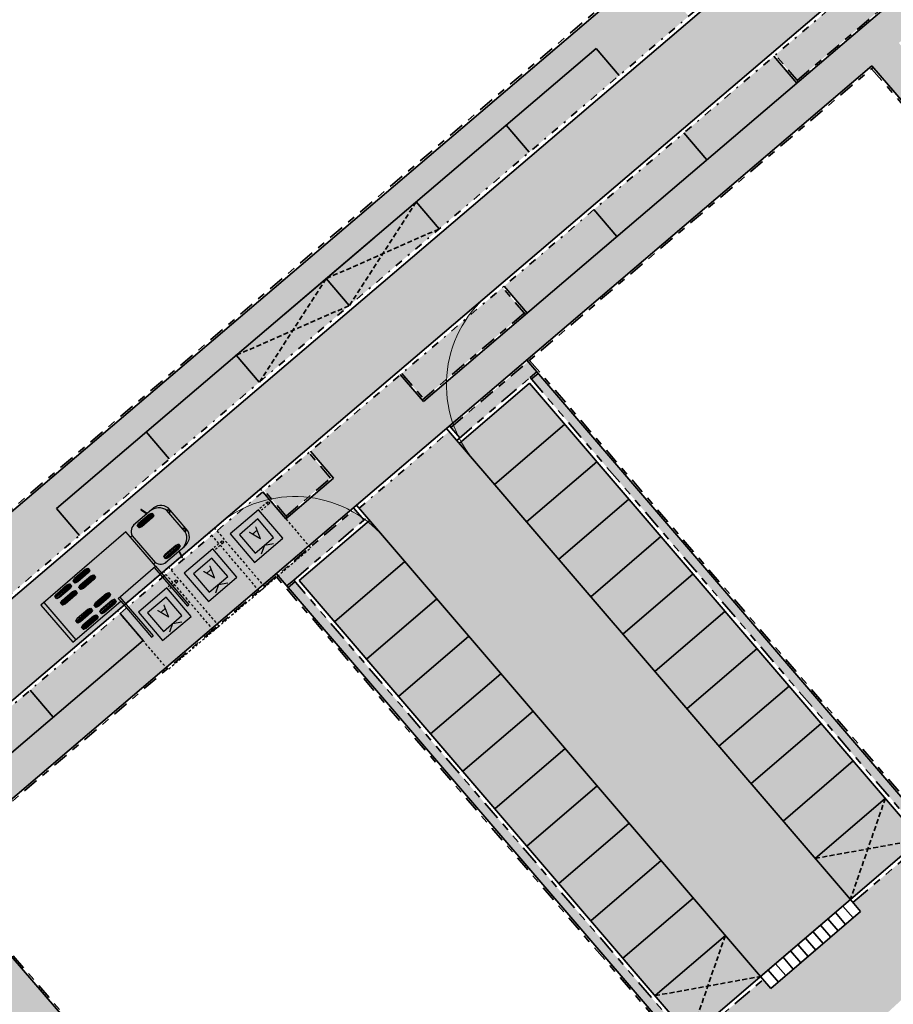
# Model space of a CAD drawing. Header units: metres. Extents: x 104290 to 104633, y 427843 to 428149.
# Tile 57 of 128: x 104485 to 104529, y 427937 to 427987. Entities that reach past the tile are written whole.
import ezdxf
from ezdxf.enums import TextEntityAlignment as Align

# ---------------------------------------------------------------- set-up
doc = ezdxf.new("R2010")
doc.units = ezdxf.units.M
for name, pattern in [('DASHED2', [0.375, 0.25, -0.125]), ('VH-GELEIDEBAND', [6, 2, -2, 0, -2]), ('VH-OPSLUITBAND', [10, 4, -2, 2, -2]), ('VH-TROTTOIRBAND', [15, 5, -2, 2, -2, 2, -2])]:
    doc.linetypes.add(name, pattern=pattern)
doc.layers.get('DefPoints').update_dxf_attribs({"color": 211, "lineweight": 18})
doc.layers.add('MOL JUIST', color=10, linetype='Continuous')
doc.layers.add('MOL voertuig', color=10, linetype='Continuous')
for name, color, linetype, lineweight in [('N-WE-GR-BEPLANTING_CULTUUR-V (Vaste planten gereserveerde parkeerplaatsen)', 132, 'Continuous', 18), ('N-WE-GR-BEPLANTING_CULTUUR-V (Vaste planten)', 132, 'Continuous', 18), ('N-WE-VH-KANTOPSLUITING_GELEIDEBAND-G', 20, 'VH-GELEIDEBAND', 35), ('N-WE-VH-KANTOPSLUITING_INRITBAND-G', 6, 'Continuous', 35), ('N-WE-VH-KANTOPSLUITING_OPSLUITBAND-G', 150, 'VH-OPSLUITBAND', 35), ('N-WE-VH-KANTOPSLUITING_TROTTOIRBAND-G', 210, 'VH-TROTTOIRBAND', 35), ('N-WE-VH-VERHARDING-G', 7, 'Continuous', 35), ('N-WE-VH-VERHARDING-G (TOEKOMSTIG)', 30, 'DASHED2', 35)]:
    doc.layers.add(name, color=color, linetype=linetype, lineweight=lineweight)
for name, color, linetype, true_color in [('N-WE-VH-VERHARDING-AP_PARKEERPLAATS', 7, 'Continuous', 0x889692), ('N-WE-VH-VERHARDING-AP_RIJBAAN-ELEMENT', 7, 'Continuous', 0x7f4f3f), ('N-WE-VH-VERHARDING-AP_VOETPAD', 7, 'Continuous', 0xdbdbdb)]:
    doc.layers.add(name, color=color, linetype=linetype, true_color=true_color)
doc.styles.add('NLCS-ISO', font='NLCS-ISO.ttf')

# ---------------------------------------------------------------- blocks, each defined once
blk = doc.blocks.new('*U1465')
for p, q in [((-0.9499999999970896, 0), (-0.9499999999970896, -1.900000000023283)), ((0.9499999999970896, 0), (-0.9499999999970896, 0)), ((0.9499999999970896, -1.900000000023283), (0.9499999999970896, 0)), ((0.617500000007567, -0.3325000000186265), (-0.617500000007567, -0.3325000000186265)), ((-0.617500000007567, -0.3325000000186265), (-0.617500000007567, -1.567500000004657)), ((0, -0.3325000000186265), (-0.4113620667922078, -0.09500000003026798)), ((0, -0.3325000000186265), (0.4113620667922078, -0.09500000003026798)), ((0.617500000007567, -1.567500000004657), (0.617500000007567, -0.3325000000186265)), ((-0.9499999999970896, -1.900000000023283), (0.9499999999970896, -1.900000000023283)), ((-0.617500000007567, -1.567500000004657), (0.617500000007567, -1.567500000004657))]:
    blk.add_line(p, q)
at = {"linetype": 'DASHED2', "ltscale": 0.5, "flags": 128}
blk.add_lwpolyline([(1.699999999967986, -2.650000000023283), (-1.700000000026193, -2.650000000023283), (-1.699999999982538, 1.300000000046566), (1.700000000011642, 1.299999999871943)], close=True, dxfattribs=at)
at = {"linetype": 'DASHED2', "ltscale": 0.2, "flags": 128}
for points in [[(-1.539999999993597, -1.779999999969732), (-0.9499999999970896, -1.779999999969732)], [(-1.539999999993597, -1.899999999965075), (-0.9499999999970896, -1.899999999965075)]]:
    blk.add_lwpolyline(points, dxfattribs=at)
blk.add_circle((-1.539999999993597, -1.839999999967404), 0.06)
at = {"style": 'NLCS-ISO'}
blk.add_text('A', height=0.6650000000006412, dxfattribs=at).set_placement((-0.06300000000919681, -1.020000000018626), align=Align.MIDDLE_CENTER)
blk = doc.blocks.new('*U1476')
at = {"layer": 'N-WE-VH-KANTOPSLUITING_INRITBAND-G', "flags": 128}
blk.add_lwpolyline([(1.104805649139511e-11, -9.470938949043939e-12), (1.578792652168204e-12, -0.7999999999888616)], dxfattribs=at)
blk = doc.blocks.new('*U1477')
at = {"layer": 'N-WE-VH-KANTOPSLUITING_INRITBAND-G', "color": 0, "linetype": 'ByBlock', "lineweight": -2, "transparency": 16777216, "rotation": 40.60481096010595}
for p in [(104527.0834722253, 427942.4132751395), (104526.7038638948, 427942.0878561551), (104525.9446472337, 427941.4370181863), (104526.3242555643, 427941.7624371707), (104525.5650389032, 427941.1115992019), (104524.8058222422, 427940.4607612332), (104525.1854305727, 427940.7861802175), (104524.4262139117, 427940.1353422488), (104523.6669972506, 427939.48450428), (104524.0466055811, 427939.8099232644), (104522.9077805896, 427938.8336663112), (104523.2873889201, 427939.1590852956), (104522.5281722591, 427938.5082473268)]:
    blk.add_blockref('*U1476', p, dxfattribs=at)
blk = doc.blocks.new('MOL voertuig')
at = {"linetype": 'Continuous'}
for p, q in [((-1.15288651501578, 1.658625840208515), (-1.061880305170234, 1.303461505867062)), ((-1.143334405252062, 1.671177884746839), (-1.143334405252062, 1.671177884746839)), ((-1.035356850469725, 1.300480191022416), (-1.128548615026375, 1.66330476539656)), ((-8.439999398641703, 1.301518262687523), (-8.441609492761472, -1.295567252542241)), ((-2.510109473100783, 1.301518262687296), (-8.439999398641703, 1.301518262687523)), ((-8.239999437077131, 1.301394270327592), (-8.2416095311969, -1.295691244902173)), ((-6.563486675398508, 1.078857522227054), (-7.579486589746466, 1.079274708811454)), ((-6.563460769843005, 1.141946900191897), (-7.579460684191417, 1.142364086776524)), ((-5.293486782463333, 1.07833603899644), (-6.309486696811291, 1.07875322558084)), ((-5.29346087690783, 1.141425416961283), (-6.309460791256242, 1.141842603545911)), ((-2.510261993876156, 0.9300751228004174), (-2.510109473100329, 1.301518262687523)), ((-1.061346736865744, 1.300490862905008), (-1.98670885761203, 1.300919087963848)), ((-0.8347434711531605, 1.07594830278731), (-1.850743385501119, 1.076365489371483)), ((-0.8347173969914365, 1.139448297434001), (-1.850717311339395, 1.139865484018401)), ((-1.061880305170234, 1.303461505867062), (-1.061346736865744, 1.300490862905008)), ((-0.7018997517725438, 1.300178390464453), (-1.035356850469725, 1.300480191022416)), ((-6.563700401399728, 0.5583575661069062), (-7.579700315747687, 0.5587747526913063)), ((-6.563674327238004, 0.6218575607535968), (-7.579674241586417, 0.6222747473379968)), ((-6.563648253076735, 0.6853575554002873), (-7.579648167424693, 0.6857747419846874)), ((-6.563512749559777, 1.015357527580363), (-7.57951266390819, 1.015774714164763)), ((-5.293700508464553, 0.5578360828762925), (-6.309700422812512, 0.5582532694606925)), ((-5.293674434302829, 0.621336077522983), (-6.309674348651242, 0.6217532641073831)), ((-5.29364836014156, 0.6848360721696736), (-6.309648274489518, 0.685253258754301)), ((-5.293512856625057, 1.014836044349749), (-6.309512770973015, 1.01525323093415)), ((-2.511024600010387, -0.9271460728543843), (-2.510261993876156, 0.9300751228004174)), ((-2.399702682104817, 0.9300297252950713), (-2.510261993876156, 0.9300751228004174)), ((-2.399749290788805, 0.930029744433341), (-2.400511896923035, -0.9271914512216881)), ((-0.8347695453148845, 1.01244830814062), (-1.850769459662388, 1.01286549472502)), ((-0.1371329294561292, -0.742832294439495), (-0.1365228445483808, 0.7429446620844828)), ((0, 0), (0.0003288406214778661, 0.800845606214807)), ((-0.0003288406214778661, -0.800845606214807), (0, 0)), ((-6.56434383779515, -1.00864230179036), (-7.580343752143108, -1.00822511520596)), ((-6.564208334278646, -0.6786423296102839), (-7.580208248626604, -0.6782251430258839)), ((-6.564182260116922, -0.6151423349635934), (-7.580182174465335, -0.6147251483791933)), ((-6.564156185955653, -0.5516423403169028), (-7.580156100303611, -0.5512251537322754)), ((-5.294343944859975, -1.009163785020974), (-6.310343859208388, -1.008746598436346)), ((-5.294208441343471, -0.6791638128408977), (-6.310208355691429, -0.6787466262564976)), ((-5.294182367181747, -0.6156638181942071), (-6.31018228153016, -0.6152466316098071)), ((-5.294156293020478, -0.5521638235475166), (-6.310156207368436, -0.5517466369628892)), ((-2.511095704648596, -1.100311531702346), (-2.511024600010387, -0.9271460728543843)), ((-2.511024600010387, -0.9271460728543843), (-2.400465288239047, -0.9271914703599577)), ((-0.8356006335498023, -1.011551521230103), (-1.85160054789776, -1.011134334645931)), ((-8.441609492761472, -1.295567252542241), (-5.111177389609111, -1.297631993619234)), ((-6.564395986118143, -1.135642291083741), (-7.580395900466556, -1.135225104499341)), ((-6.564369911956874, -1.07214229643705), (-7.580369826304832, -1.07172510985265)), ((-5.294396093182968, -1.136163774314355), (-6.310396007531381, -1.135746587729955)), ((-5.294370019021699, -1.072663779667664), (-6.310369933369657, -1.072246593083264)), ((-1.981211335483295, -1.299289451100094), (-1.062414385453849, -1.299618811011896)), ((-0.8356527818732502, -1.138551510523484), (-1.851652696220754, -1.138134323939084)), ((-0.8356267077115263, -1.075051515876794), (-1.851626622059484, -1.074634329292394)), ((-1.062950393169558, -1.302589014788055), (-1.154248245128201, -1.657678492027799)), ((-1.129914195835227, -1.662377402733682), (-1.03642449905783, -1.299629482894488)), ((-1.062414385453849, -1.299618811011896), (-1.062950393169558, -1.302589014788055)), ((-1.03642449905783, -1.299629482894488), (-0.702967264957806, -1.299601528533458)), ((-1.14470644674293, -1.670238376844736), (-1.14470644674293, -1.670238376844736))]:
    blk.add_line(p, q, dxfattribs=at)
at = {"linetype": 'Continuous', "flags": 128}
for points in [[(-6.56345413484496, 1.15810551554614), (-6.563519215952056, 0.9996095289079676), (-6.705778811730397, 0.951915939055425), (-7.437298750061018, 0.952216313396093), (-7.579519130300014, 1.000026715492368), (-7.579454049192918, 1.158522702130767), (-7.437194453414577, 1.20621629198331), (-6.705674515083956, 1.205915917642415)], [(-5.293454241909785, 1.157584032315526), (-5.293519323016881, 0.9990880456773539), (-5.435778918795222, 0.9513944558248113), (-6.167298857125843, 0.9516948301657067), (-6.309519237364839, 0.9995052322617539), (-6.309454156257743, 1.158001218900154), (-6.167194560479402, 1.205694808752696), (-5.435674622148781, 1.205394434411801)], [(-0.8347109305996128, 1.155196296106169), (-0.8347760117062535, 0.9967003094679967), (-0.977035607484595, 0.9490067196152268), (-1.708555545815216, 0.9493070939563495), (-1.850775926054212, 0.9971174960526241), (-1.850710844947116, 1.155613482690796), (-1.708451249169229, 1.203307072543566), (-0.9769313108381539, 1.203006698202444)], [(-6.563641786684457, 0.7011055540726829), (-6.563706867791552, 0.5426095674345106), (-6.705966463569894, 0.494915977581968), (-7.437486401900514, 0.495216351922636), (-7.579706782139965, 0.5430267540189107), (-7.579641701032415, 0.701522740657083), (-7.437382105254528, 0.7492163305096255), (-6.705862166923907, 0.7489159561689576)], [(-5.293641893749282, 0.7005840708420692), (-5.293706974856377, 0.5420880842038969), (-5.435966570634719, 0.4943944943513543), (-6.167486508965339, 0.4946948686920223), (-6.30970688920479, 0.5425052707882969), (-6.309641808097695, 0.7010012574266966), (-6.167382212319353, 0.7486948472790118), (-5.435862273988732, 0.7483944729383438)], [(-6.564149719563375, -0.5358943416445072), (-6.56421480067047, -0.6943903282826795), (-6.706474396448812, -0.7420839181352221), (-7.437994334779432, -0.7417835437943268), (-7.580214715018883, -0.6939731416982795), (-7.580149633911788, -0.5354771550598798), (-7.437890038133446, -0.4877835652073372), (-6.706370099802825, -0.4880839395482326)], [(-5.2941498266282, -0.536415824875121), (-5.294214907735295, -0.6949118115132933), (-5.436474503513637, -0.7426054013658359), (-6.167994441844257, -0.7423050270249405), (-6.310214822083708, -0.6944946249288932), (-6.310149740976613, -0.5359986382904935), (-6.167890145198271, -0.488305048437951), (-5.43637020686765, -0.4886054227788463)], [(-6.564337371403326, -0.9928943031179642), (-6.564402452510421, -1.151390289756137), (-6.706662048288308, -1.199083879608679), (-7.438181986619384, -1.198783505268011), (-7.58040236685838, -1.150973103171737), (-7.580337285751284, -0.9924771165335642), (-7.438077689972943, -0.9447835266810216), (-6.706557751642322, -0.9450839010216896)], [(-5.294337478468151, -0.993415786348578), (-5.294402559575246, -1.15191177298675), (-5.436662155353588, -1.199605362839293), (-6.168182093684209, -1.199304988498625), (-6.310402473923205, -1.15149458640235), (-6.310337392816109, -0.9929985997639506), (-6.168077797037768, -0.945305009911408), (-5.436557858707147, -0.9456053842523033)], [(-0.8355941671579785, -0.9958035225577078), (-0.8356592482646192, -1.154299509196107), (-0.9779188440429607, -1.20199309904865), (-1.709438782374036, -1.201692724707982), (-1.851659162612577, -1.15388232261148), (-1.851594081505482, -0.9953863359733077), (-1.70933448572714, -0.9476927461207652), (-0.9778145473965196, -0.9479931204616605)]]:
    blk.add_lwpolyline(points, close=True, dxfattribs=at)
at = {"linetype": 'Continuous'}
for points in [[(-5.111177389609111, -1.299243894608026), (-5.111177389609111, -1.09924389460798), (-2.511095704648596, -1.100311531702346)], [(-5.111177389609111, -1.299243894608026), (-5.111177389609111, -3.797632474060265)], [(-5.011177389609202, -1.0992849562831), (-5.011177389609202, -3.797632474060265)], [(-2.611177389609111, -1.100270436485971), (-2.611177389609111, -3.799244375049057)], [(-2.511177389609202, -1.100311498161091), (-2.511177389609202, -3.799244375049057)], [(-5.111177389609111, -3.797632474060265), (-5.011177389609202, -3.797632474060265)], [(-2.611177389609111, -3.797632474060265), (-2.511177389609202, -3.797632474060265)]]:
    blk.add_lwpolyline(points, dxfattribs=at)
for centre, radius, start, end in [((-1.140573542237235, 1.660216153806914), 0.01241524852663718, 14.40507361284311, 187.3594413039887), ((-1.918713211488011, 0.8097024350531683), 0.4959004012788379, 82.48758278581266, 165.9139499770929), ((-0.8359324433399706, 0.5829396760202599), 0.7174784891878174, 12.88589541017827, 90.40344312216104), ((-0.6282417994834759, 0.660315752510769), 0.644088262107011, 12.60240208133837, 96.56671388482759), ((-0.2041805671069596, 0.6402662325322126), 0.14868865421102, 297.0250593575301, 63.45347135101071), ((-0.2047063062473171, -0.6400983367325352), 0.14868865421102, 296.4994754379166, 62.92788743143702), ((-2.400003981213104, -0.9273738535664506), 0.0004960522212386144, 158.4280472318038, 201.5248995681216), ((-1.91937716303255, -0.8072592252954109), 0.4959004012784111, 194.0389968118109, 277.4653640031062), ((-0.8364108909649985, -0.5822529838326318), 0.7174784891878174, 269.5495036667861, 347.0670513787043), ((-0.628783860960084, -0.6597995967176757), 0.6440882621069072, 263.386232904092, 347.3505447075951), ((-1.14193658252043, -1.659278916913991), 0.01241524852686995, 172.5935054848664, 345.5478731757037)]:
    blk.add_arc(centre, radius, start, end, dxfattribs=at)

msp = doc.modelspace()

# ---------------------------------------------------------------- hatches: boundary and pattern name
at = {"layer": 'N-WE-GR-BEPLANTING_CULTUUR-V (Vaste planten gereserveerde parkeerplaatsen)'}
h = msp.add_hatch(color=256, dxfattribs=at)
h.dxf.hatch_style = 1
h.paths.add_polyline_path([(104506.2125281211, 427976.4597755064), (104505.0448693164, 427977.8296561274), (104500.4786005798, 427973.9374601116), (104501.6462593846, 427972.5675794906)])
h = msp.add_hatch(color=256, dxfattribs=at)
h.dxf.hatch_style = 1
h.paths.add_polyline_path([(104501.6462593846, 427972.5675794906), (104500.4786005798, 427973.9374601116), (104495.9123318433, 427970.0452640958), (104497.0799906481, 427968.6753834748)])
h = msp.add_hatch(color=256, dxfattribs=at)
h.dxf.hatch_style = 1
h.paths.add_polyline_path([(104530.6517905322, 427945.4722135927), (104528.861986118, 427947.5600594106), (104525.2936678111, 427944.5011209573), (104527.0834722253, 427942.4132751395)])
h = msp.add_hatch(color=256, dxfattribs=at)
h.dxf.hatch_style = 1
h.paths.add_polyline_path([(104522.5281722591, 427938.5082473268), (104520.7383678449, 427940.5960931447), (104517.1700495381, 427937.5371546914), (104518.9598539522, 427935.4493088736)])
at = {"layer": 'N-WE-GR-BEPLANTING_CULTUUR-V (Vaste planten)'}
h = msp.add_hatch(color=256, dxfattribs=at)
h.dxf.hatch_style = 1
h.paths.add_polyline_path([(104531.5388041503, 427990.0977881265), (104530.4360152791, 427991.3915642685), (104523.2785750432, 427985.2907055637), (104524.3813639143, 427983.9969294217)])
h = msp.add_hatch(color=256, dxfattribs=at)
h.dxf.hatch_style = 1
h.paths.add_polyline_path([(104510.5303487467, 427972.1906015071), (104509.4275598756, 427973.4843776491), (104507.6486143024, 427971.968040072, 0.1408087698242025), (104506.5866797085, 427968.8290970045)])
h.paths.add_polyline_path([(104504.315152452, 427969.1266639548), (104505.421581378, 427967.8359905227), (104506.5866797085, 427968.8290970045, -0.140808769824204), (104507.6486143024, 427971.968040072)])
h = msp.add_hatch(color=256, dxfattribs=at)
h.dxf.hatch_style = 1
h.paths.add_polyline_path([(104510.822908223, 427968.9103326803), (104511.1645557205, 427969.2032097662), (104510.7187634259, 427969.7232361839), (104506.9404901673, 427966.5027117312, 0.02537120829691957), (104507.1769167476, 427965.9420016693), (104507.2545899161, 427965.851394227)])
h.paths.add_polyline_path([(104506.9404901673, 427966.5027117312), (104506.7993672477, 427966.3824213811), (104507.1769167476, 427965.9420016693, -0.02537120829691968)])
h = msp.add_hatch(color=256, dxfattribs=at)
h.dxf.hatch_style = 1
edge = h.paths.add_edge_path()
edge.add_line((104497.6962042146, 427962.7556849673), (104498.4390343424, 427961.884207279))
edge.add_line((104498.4390343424, 427961.884207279), (104499.5555445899, 427962.835898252))
edge.add_arc((104498.8813492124, 427956.873896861), 5.999999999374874, 83.54828283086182, 101.3922162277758)
edge = h.paths.add_edge_path()
edge.add_line((104497.3362454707, 427963.1779834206), (104497.6962042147, 427962.7556849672))
edge.add_arc((104498.8813492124, 427956.8738968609), 5.999999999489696, 83.54828283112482, 101.39221622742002, ccw=False)
edge.add_line((104499.5555445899, 427962.835898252), (104500.7030850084, 427963.8140387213))
edge.add_line((104500.7030850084, 427963.8140387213), (104499.5966560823, 427965.1047121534))
edge.add_line((104499.5966560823, 427965.1047121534), (104497.3362454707, 427963.1779834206))
h = msp.add_hatch(color=256, dxfattribs=at)
h.dxf.hatch_style = 1
h.paths.add_polyline_path([(104502.3956032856, 427961.6860312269), (104502.2849695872, 427961.8150878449, 0.02396359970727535), (104501.796531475, 427962.1181043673), (104498.0092651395, 427958.889914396), (104498.4856374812, 427958.3342156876), (104498.8272849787, 427958.6270927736)])
h.paths.add_polyline_path([(104501.9286613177, 427962.230729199), (104501.796531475, 427962.1181043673, -0.02396359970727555), (104502.2849695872, 427961.8150878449)])
at = {"layer": 'N-WE-VH-VERHARDING-AP_PARKEERPLAATS'}
h = msp.add_hatch(color=256, dxfattribs=at)
h.dxf.hatch_style = 1
h.paths.add_polyline_path([(104515.3450655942, 427984.244167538), (104514.1774067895, 427985.614048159), (104509.6111380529, 427981.7218521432), (104510.7787968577, 427980.3519715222)])
h = msp.add_hatch(color=256, dxfattribs=at)
h.dxf.hatch_style = 1
h.paths.add_polyline_path([(104518.6362018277, 427981.3336396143), (104519.8038606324, 427979.9637589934), (104524.370129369, 427983.8559550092), (104523.2024705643, 427985.2258356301)])
h = msp.add_hatch(color=256, dxfattribs=at)
h.dxf.hatch_style = 1
h.paths.add_polyline_path([(104510.7787968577, 427980.3519715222), (104509.6111380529, 427981.7218521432), (104505.0448693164, 427977.8296561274), (104506.2125281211, 427976.4597755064)])
h = msp.add_hatch(color=256, dxfattribs=at)
h.dxf.hatch_style = 1
h.paths.add_polyline_path([(104519.8038606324, 427979.9637589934), (104518.6362018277, 427981.3336396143), (104514.0699330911, 427977.4414435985), (104515.2375918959, 427976.0715629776)])
h = msp.add_hatch(color=256, dxfattribs=at)
h.dxf.hatch_style = 1
h.paths.add_polyline_path([(104515.2375918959, 427976.0715629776), (104514.0699330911, 427977.4414435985), (104509.5036643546, 427973.5492475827), (104510.6713231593, 427972.1793669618)])
h = msp.add_hatch(color=256, dxfattribs=at)
h.dxf.hatch_style = 1
h.paths.add_polyline_path([(104497.0799906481, 427968.6753834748), (104495.9123318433, 427970.0452640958), (104491.3460631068, 427966.15306808), (104492.5137219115, 427964.783187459)])
h = msp.add_hatch(color=256, dxfattribs=at)
h.dxf.hatch_style = 1
h.paths.add_polyline_path([(104512.5910368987, 427966.5404759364), (104510.8012324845, 427968.6283217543), (104507.2329141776, 427965.569383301), (104509.0227185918, 427963.4815374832)])
h = msp.add_hatch(color=256, dxfattribs=at)
h.dxf.hatch_style = 1
h.paths.add_polyline_path([(104514.2181318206, 427964.6424342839), (104512.5910368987, 427966.5404759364), (104509.0227185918, 427963.4815374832), (104510.6498135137, 427961.5834958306)])
h = msp.add_hatch(color=256, dxfattribs=at)
h.dxf.hatch_style = 1
h.paths.add_polyline_path([(104492.5137219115, 427964.783187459), (104491.3460631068, 427966.15306808), (104486.7797943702, 427962.2608720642), (104487.947453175, 427960.8909914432)])
h = msp.add_hatch(color=256, dxfattribs=at)
h.dxf.hatch_style = 1
h.paths.add_polyline_path([(104515.8452267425, 427962.7443926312), (104514.2181318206, 427964.6424342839), (104510.6498135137, 427961.5834958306), (104512.2769084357, 427959.685454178)])
h = msp.add_hatch(color=256, dxfattribs=at)
h.dxf.hatch_style = 1
h.paths.add_polyline_path([(104517.4723216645, 427960.8463509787), (104515.8452267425, 427962.7443926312), (104512.2769084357, 427959.685454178), (104513.9040033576, 427957.7874125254)])
h = msp.add_hatch(color=256, dxfattribs=at)
h.dxf.hatch_style = 1
h.paths.add_polyline_path([(104504.4674186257, 427959.5765096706), (104502.6776142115, 427961.6643554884), (104499.1092959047, 427958.6054170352), (104500.8991003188, 427956.5175712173)])
h = msp.add_hatch(color=256, dxfattribs=at)
h.dxf.hatch_style = 1
h.paths.add_polyline_path([(104519.0994165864, 427958.9483093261), (104517.4723216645, 427960.8463509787), (104513.9040033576, 427957.7874125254), (104515.5310982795, 427955.8893708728)])
h = msp.add_hatch(color=256, dxfattribs=at)
h.dxf.hatch_style = 1
h.paths.add_polyline_path([(104506.0945135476, 427957.678468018), (104504.4674186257, 427959.5765096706), (104500.8991003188, 427956.5175712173), (104502.5261952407, 427954.6195295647)])
h = msp.add_hatch(color=256, dxfattribs=at)
h.dxf.hatch_style = 1
h.paths.add_polyline_path([(104520.7265115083, 427957.0502676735), (104519.0994165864, 427958.9483093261), (104515.5310982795, 427955.8893708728), (104517.1581932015, 427953.9913292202)])
h = msp.add_hatch(color=256, dxfattribs=at)
h.dxf.hatch_style = 1
h.paths.add_polyline_path([(104506.0945135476, 427957.678468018), (104502.5261952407, 427954.6195295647), (104504.1532901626, 427952.7214879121), (104507.7216084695, 427955.7804263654)])
h = msp.add_hatch(color=256, dxfattribs=at)
h.dxf.hatch_style = 1
h.paths.add_polyline_path([(104491.1826534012, 427955.5676151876), (104490.0149945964, 427956.9374958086), (104485.4487258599, 427953.0452997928), (104486.6163846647, 427951.6754191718)])
h = msp.add_hatch(color=256, dxfattribs=at)
h.dxf.hatch_style = 1
h.paths.add_polyline_path([(104522.3536064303, 427955.1522260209), (104520.7265115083, 427957.0502676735), (104517.1581932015, 427953.9913292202), (104518.7852881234, 427952.0932875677)])
h = msp.add_hatch(color=256, dxfattribs=at)
h.dxf.hatch_style = 1
h.paths.add_polyline_path([(104507.7216084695, 427955.7804263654), (104504.1532901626, 427952.7214879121), (104505.7803850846, 427950.8234462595), (104509.3487033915, 427953.8823847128)])
h = msp.add_hatch(color=256, dxfattribs=at)
h.dxf.hatch_style = 1
h.paths.add_polyline_path([(104523.9807013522, 427953.2541843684), (104522.3536064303, 427955.1522260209), (104518.7852881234, 427952.0932875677), (104520.4123830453, 427950.1952459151)])
h = msp.add_hatch(color=256, dxfattribs=at)
h.dxf.hatch_style = 1
h.paths.add_polyline_path([(104509.3487033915, 427953.8823847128), (104505.7803850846, 427950.8234462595), (104507.4074800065, 427948.925404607), (104510.9757983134, 427951.9843430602)])
h = msp.add_hatch(color=256, dxfattribs=at)
h.dxf.hatch_style = 1
h.paths.add_polyline_path([(104480.8824571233, 427949.153103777), (104482.0501159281, 427947.783223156), (104486.6163846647, 427951.6754191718), (104485.4487258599, 427953.0452997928)])
h = msp.add_hatch(color=256, dxfattribs=at)
h.dxf.hatch_style = 1
h.paths.add_polyline_path([(104525.6077962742, 427951.3561427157), (104523.9807013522, 427953.2541843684), (104520.4123830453, 427950.1952459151), (104522.0394779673, 427948.2972042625)])
h = msp.add_hatch(color=256, dxfattribs=at)
h.dxf.hatch_style = 1
h.paths.add_polyline_path([(104512.6028932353, 427950.0863014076), (104510.9757983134, 427951.9843430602), (104507.4074800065, 427948.925404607), (104509.0345749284, 427947.0273629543)])
h = msp.add_hatch(color=256, dxfattribs=at)
h.dxf.hatch_style = 1
h.paths.add_polyline_path([(104527.2348911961, 427949.4581010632), (104525.6077962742, 427951.3561427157), (104522.0394779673, 427948.2972042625), (104523.6665728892, 427946.3991626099)])
h = msp.add_hatch(color=256, dxfattribs=at)
h.dxf.hatch_style = 1
h.paths.add_polyline_path([(104514.2299881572, 427948.188259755), (104512.6028932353, 427950.0863014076), (104509.0345749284, 427947.0273629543), (104510.6616698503, 427945.1293213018)])
h = msp.add_hatch(color=256, dxfattribs=at)
h.dxf.hatch_style = 1
h.paths.add_polyline_path([(104528.861986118, 427947.5600594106), (104527.2348911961, 427949.4581010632), (104523.6665728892, 427946.3991626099), (104525.2936678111, 427944.5011209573)])
h = msp.add_hatch(color=256, dxfattribs=at)
h.dxf.hatch_style = 1
h.paths.add_polyline_path([(104515.8570830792, 427946.2902181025), (104514.2299881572, 427948.188259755), (104510.6616698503, 427945.1293213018), (104512.2887647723, 427943.2312796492)])
h = msp.add_hatch(color=256, dxfattribs=at)
h.dxf.hatch_style = 1
h.paths.add_polyline_path([(104517.4841780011, 427944.3921764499), (104515.8570830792, 427946.2902181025), (104512.2887647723, 427943.2312796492), (104513.9158596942, 427941.3332379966)])
h = msp.add_hatch(color=256, dxfattribs=at)
h.dxf.hatch_style = 1
h.paths.add_polyline_path([(104519.111272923, 427942.4941347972), (104517.4841780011, 427944.3921764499), (104513.9158596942, 427941.3332379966), (104515.5429546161, 427939.435196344)])
h = msp.add_hatch(color=256, dxfattribs=at)
h.dxf.hatch_style = 1
h.paths.add_polyline_path([(104520.7383678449, 427940.5960931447), (104519.111272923, 427942.4941347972), (104515.5429546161, 427939.435196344), (104517.1700495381, 427937.5371546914)])
at = {"layer": 'N-WE-VH-VERHARDING-AP_RIJBAAN-ELEMENT'}
h = msp.add_hatch(color=256, dxfattribs=at)
h.dxf.hatch_style = 1
h.paths.add_polyline_path([(104530.0192914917, 427991.2991538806), (104527.456981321, 427994.3053252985), (104476.0996478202, 427950.5293628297), (104478.6619579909, 427947.5231914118)])
h = msp.add_hatch(color=256, dxfattribs=at)
h.dxf.hatch_style = 1
h.paths.add_polyline_path([(104506.7122417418, 427966.1767590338), (104502.1459549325, 427962.2845476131), (104522.5281722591, 427938.5082473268), (104527.0834722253, 427942.4132751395)])
at = {"layer": 'N-WE-VH-VERHARDING-AP_VOETPAD'}
h = msp.add_hatch(color=256, dxfattribs=at)
h.dxf.hatch_style = 1
edge = h.paths.add_edge_path()
edge.add_line((104576.1028921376, 428027.9519258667), (104506.5819165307, 427968.6936386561))
edge.add_arc((104512.5802096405, 427968.5505311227), 5.999999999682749, 178.6332941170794, 198.9334207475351)
edge.add_line((104506.9048321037, 427966.6037158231), (104528.1734978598, 427984.7327005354))
edge.add_line((104528.1734978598, 427984.7327005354), (104548.5778474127, 427961.0795400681))
edge.add_line((104548.5778474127, 427961.0795400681), (104548.643177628, 427961.0038078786))
edge.add_line((104548.643177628, 427961.0038078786), (104550.0278098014, 427962.1544146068))
edge.add_line((104550.0278098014, 427962.1544146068), (104549.9624795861, 427962.2301467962))
edge.add_line((104549.9624795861, 427962.2301467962), (104529.5434024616, 427985.900379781))
edge.add_line((104529.5434024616, 427985.900379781), (104537.5213528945, 427992.7006249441))
edge.add_line((104537.5213528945, 427992.7006249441), (104537.5866731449, 427992.6249043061))
edge.add_line((104537.5866731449, 427992.6249043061), (104558.0901111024, 427968.8540553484))
edge.add_line((104558.0901111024, 427968.8540553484), (104559.476161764, 427970.0058408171))
edge.add_line((104559.476161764, 427970.0058408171), (104538.8912574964, 427993.8683041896))
edge.add_line((104538.8912574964, 427993.8683041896), (104577.2513659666, 428026.5656923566))
edge.add_arc((104006.7206248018, 427555.0583291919), 740.1516872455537, 38.903399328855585, 39.57156591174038, ccw=False)
edge.add_arc((103328.6409335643, 427025.3771476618), 1600.540083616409, 37.57513069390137, 38.41513717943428, ccw=False)
edge.add_arc((104594.8347287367, 428003.288848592), 2.999999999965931, 320.693205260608, 354.4004098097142)
edge.add_arc((104006.7206336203, 427555.0583349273), 741.6516767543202, 37.15499510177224, 37.32052327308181)
edge.add_line((104596.5238506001, 428004.7019436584), (104597.0010534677, 428005.0656433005))
edge.add_arc((104006.72063279, 427555.0583353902), 742.2516771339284, 37.32051696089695, 37.61220248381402)
edge.add_line((104594.7024842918, 428008.0648414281), (104594.4648363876, 428007.881747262))
edge.add_arc((104006.7206264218, 427555.058330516), 741.9516851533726, 37.61220248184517, 38.38412680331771)
edge.add_line((104588.3109623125, 428015.7588669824), (104588.5461219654, 428015.9451461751))
edge.add_arc((104006.7206245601, 427555.0583290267), 742.2516875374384, 38.38412680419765, 38.90339932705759)
edge.add_arc((104006.720623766, 427555.0583283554), 742.2516885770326, 38.90339932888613, 39.39600063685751)
edge.add_arc((104575.834196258, 428022.4669624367), 5.799999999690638, 39.39600063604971, 89.93181683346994)
edge.add_arc((104006.7207126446, 427555.0584021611), 740.1515730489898, 39.71091915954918, 39.74262752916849, ccw=False)
h = msp.add_hatch(color=256, dxfattribs=at)
h.dxf.hatch_style = 1
h.paths.add_polyline_path([(104514.1774067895, 427985.614048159), (104515.3450655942, 427984.244167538), (104518.8795365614, 427987.2568798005), (104497.3523509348, 428012.4767724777), (104500.9646563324, 428015.5601626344), (104499.9908148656, 428016.7010538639), (104496.378509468, 428013.6176637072), (104490.9396797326, 428019.9894535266), (104489.3808811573, 428018.6577727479), (104515.274192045, 427988.3228031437), (104483.93188706, 427961.6065091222), (104456.5294902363, 427993.6812628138), (104454.995248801, 427992.3211105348), (104462.1534910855, 427983.9423231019), (104458.5420059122, 427980.8569260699), (104459.516341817, 427979.7164570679), (104463.1278526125, 427982.8018759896), (104484.417510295, 427957.8821388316), (104487.947453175, 427960.8909914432), (104486.7797943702, 427962.2608720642)])
h = msp.add_hatch(color=256, dxfattribs=at)
h.dxf.hatch_style = 1
h.paths.add_polyline_path([(104498.8923687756, 427958.5511711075), (104498.5507212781, 427958.2582940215), (104518.5314469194, 427934.9503425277), (104518.8730944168, 427935.2432196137)])
h.paths.add_polyline_path([(104511.2296395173, 427969.1272881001), (104510.8879920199, 427968.8344110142), (104530.8687176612, 427945.5264595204), (104531.2103651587, 427945.8193366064)])
h = msp.add_hatch(color=256, dxfattribs=at)
h.dxf.hatch_style = 1
h.paths.add_polyline_path([(104506.9048321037, 427966.6037158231, -0.08880838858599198), (104506.5819165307, 427968.6936386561), (104505.4105606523, 427967.6951983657), (104504.2390476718, 427969.0617937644), (104499.6727608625, 427965.1695823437), (104500.844273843, 427963.802986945), (104499.6900476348, 427962.8191476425, -0.08880838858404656), (104501.7024496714, 427962.1693092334)])
h = msp.add_hatch(color=256, dxfattribs=at)
h.dxf.hatch_style = 1
edge = h.paths.add_edge_path()
edge.add_line((104491.1826534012, 427955.5676151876), (104437.4233531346, 427909.7442643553))
edge.add_line((104437.4233531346, 427909.7442643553), (104436.9043892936, 427910.3531053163))
edge.add_arc((104442.4959252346, 427908.8120907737), 5.799999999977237, 164.5919147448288, 220.6660705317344)
edge.add_line((104438.0965071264, 427905.0325246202), (104440.1813295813, 427902.6057895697))
edge.add_line((104440.1813295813, 427902.6057895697), (104442.1155565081, 427904.2674953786))
edge.add_line((104442.1155565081, 427904.2674953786), (104438.5888716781, 427908.3725594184))
edge.add_line((104438.5888716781, 427908.3725594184), (104469.1848555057, 427934.4519632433))
edge.add_line((104469.1848555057, 427934.4519632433), (104488.927479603, 427911.5462668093))
edge.add_line((104488.927479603, 427911.5462668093), (104490.3388383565, 427912.6658436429))
edge.add_line((104490.3388383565, 427912.6658436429), (104470.554756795, 427935.6196396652))
edge.add_line((104470.554756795, 427935.6196396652), (104479.1559909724, 427942.9511594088))
edge.add_line((104479.1559909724, 427942.9511594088), (104479.2212789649, 427942.8754112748))
edge.add_line((104479.2212789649, 427942.8754112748), (104499.2003725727, 427919.6953592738))
edge.add_line((104499.2003725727, 427919.6953592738), (104500.6117313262, 427920.8149361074))
edge.add_line((104500.6117313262, 427920.8149361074), (104480.5258922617, 427944.1188358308))
edge.add_line((104480.5258922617, 427944.1188358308), (104501.7024496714, 427962.1693092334))
edge.add_arc((104498.8813492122, 427956.8738968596), 6.000000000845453, 61.95379728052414, 82.25392390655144)
edge.add_line((104499.6900476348, 427962.8191476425), (104498.4277997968, 427961.7432328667))
edge.add_line((104498.4277997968, 427961.7432328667), (104497.2601409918, 427963.113113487))
edge.add_line((104497.2601409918, 427963.113113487), (104494.581263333, 427960.8296918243))
edge.add_line((104494.581263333, 427960.8296918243), (104490.0149945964, 427956.9374958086))
edge.add_line((104490.0149945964, 427956.9374958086), (104491.1826534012, 427955.5676151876))
h = msp.add_hatch(color=256, dxfattribs=at)
h.dxf.hatch_style = 1
h.paths.add_polyline_path([(104523.0488426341, 427937.9008739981), (104522.6583398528, 427938.3564039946), (104518.5965307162, 427934.8744208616), (104518.4908212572, 427934.9977332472), (104517.1941847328, 427933.9691611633), (104520.9717819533, 427929.5625117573), (104522.7773442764, 427930.9947951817), (104534.1342724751, 427941.4059537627), (104535.8122355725, 427942.8003136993), (104532.0369313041, 427947.2042883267), (104530.860884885, 427946.2270129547), (104531.2754489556, 427945.7434149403), (104527.213639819, 427942.2614318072), (104527.6041426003, 427941.8059018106)])

# ---------------------------------------------------------------- linework, layer by layer
at = {"layer": 'DefPoints'}
for centre, start, end in [((104512.5802096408, 427968.5505311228), 130.4436090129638, 220.6048109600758), ((104498.8813492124, 427956.8738968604), 40.60481095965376, 130.443609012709)]:
    msp.add_arc(centre, 6, start, end, dxfattribs=at)
at = {"layer": 'N-WE-VH-KANTOPSLUITING_GELEIDEBAND-G', "ltscale": 0.2, "flags": 128}
for points in [[(104474.3358510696, 427949.2887344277), (104528.9856449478, 427995.8711241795)], [(104477.157693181, 427945.9781895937), (104531.8074870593, 427992.5605793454)], [(104502.1459549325, 427962.2845476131), (104506.7122417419, 427966.1767590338)]]:
    msp.add_lwpolyline(points, dxfattribs=at)
at = {"layer": 'N-WE-VH-KANTOPSLUITING_INRITBAND-G', "flags": 128}
for points in [[(104522.5281722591, 427938.5082473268), (104527.0834722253, 427942.4132751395)], [(104527.0834722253, 427942.4132751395), (104527.6041426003, 427941.8059018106)], [(104523.0488426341, 427937.900873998), (104527.6041426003, 427941.8059018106)]]:
    msp.add_lwpolyline(points, dxfattribs=at)
at = {"layer": 'N-WE-VH-KANTOPSLUITING_OPSLUITBAND-G', "ltscale": 0.2, "flags": 128}
for points in [[(104524.3813639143, 427983.9969294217), (104533.0608937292, 427991.3951867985)], [(104483.9426695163, 427961.7478391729), (104515.1331647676, 427988.3339926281)], [(104524.4462338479, 427983.9208249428), (104523.2785750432, 427985.2907055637)], [(104506.7993672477, 427966.3824213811), (104528.2388181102, 427984.6569798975)], [(104528.162712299, 427984.5921088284), (104548.5009234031, 427961.0156174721)], [(104510.5952186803, 427972.1144970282), (104509.4275598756, 427973.4843776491)], [(104505.3456907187, 427967.7713028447), (104510.5303487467, 427972.1906015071)], [(104510.794868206, 427969.7881063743), (104531.3513706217, 427945.8084987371)], [(104504.3149693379, 427969.1268775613), (104505.421581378, 427967.8359905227)], [(104510.822908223, 427968.9103326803), (104511.1645557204, 427969.2032097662)], [(104500.7030850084, 427963.8140387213), (104499.5968391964, 427965.1044985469)], [(104498.4390343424, 427961.884207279), (104500.7794039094, 427963.8790914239)], [(104498.503904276, 427961.8081028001), (104497.3362454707, 427963.1779834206)], [(104480.5911802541, 427944.0430876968), (104501.9286613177, 427962.230729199)], [(104518.5206090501, 427934.8093370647), (104497.9331603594, 427958.8250442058)], [(104498.8272849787, 427958.6270927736), (104498.4856374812, 427958.3342156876)], [(104480.6672858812, 427944.1079586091), (104500.6247988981, 427920.9529447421)]]:
    msp.add_lwpolyline(points, dxfattribs=at)
at = {"layer": 'N-WE-VH-KANTOPSLUITING_TROTTOIRBAND-G', "ltscale": 0.2, "flags": 128}
for points in [[(104507.1027465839, 427965.7212266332), (104510.822908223, 427968.9103326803)], [(104510.822908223, 427968.9103326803), (104530.9338014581, 427945.4505378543)], [(104506.7339169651, 427966.4587705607), (104507.2545899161, 427965.851394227)], [(104502.3956032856, 427961.6860312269), (104501.8639434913, 427962.3062239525)], [(104498.8272849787, 427958.6270927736), (104502.5474466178, 427961.8161988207)], [(104518.9381782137, 427935.1672979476), (104498.8272849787, 427958.6270927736)], [(104527.213639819, 427942.2614318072), (104530.9338014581, 427945.4505378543)], [(104518.9381782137, 427935.1672979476), (104522.6583398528, 427938.3564039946)]]:
    msp.add_lwpolyline(points, dxfattribs=at)
at = {"layer": 'N-WE-VH-VERHARDING-G', "flags": 128}
msp.add_lwpolyline([(104572.0947102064, 428036.2928369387, 0.004991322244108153), (104562.3747652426, 428047.4839419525, 0.007668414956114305), (104547.0115645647, 428064.293253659, 0.01713967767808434), (104510.8608101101, 428100.106199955, 0.3814357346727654), (104502.8703345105, 428100.247055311), (104373.6607324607, 427988.9232458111, 0.4137979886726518), (104373.0259607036, 427980.4677805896), (104427.5509177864, 427917.0006857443, 0.4130768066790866), (104435.9942359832, 427916.3443130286), (104571.756319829, 428032.0651941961, 0.4140097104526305)], format="xyb", close=True, dxfattribs=at)
msp.add_lwpolyline([(104485.8904423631, 427857.5018906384, -0.388989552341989), (104477.8390822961, 427858.465220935), (104437.9448030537, 427904.9021947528, -0.4153512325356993), (104438.6037292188, 427913.3783595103), (104571.9420002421, 428027.033231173, -0.4195790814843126), (104580.4708635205, 428026.2750218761, -0.002149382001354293), (104584.5009011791, 428021.324841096, -0.0083547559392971), (104599.7572136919, 428001.7596971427, -0.01016961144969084), (104617.4321361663, 427977.273863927, -0.3285543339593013), (104617.2187318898, 427970.1600294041), (104616.6016375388, 427969.3728668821)], format="xyb", dxfattribs=at)
for points in [[(104527.0058390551, 427986.1025811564), (104533.1257636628, 427991.3190823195)], [(104483.9315207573, 427961.6069378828), (104515.274192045, 427988.3228031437)], [(104505.4105606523, 427967.6951983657), (104527.7083463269, 427986.7013842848)], [(104486.7797943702, 427962.2608720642), (104514.1774067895, 427985.614048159)], [(104514.1774067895, 427985.614048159), (104515.3450655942, 427984.244167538)], [(104524.370129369, 427983.8559550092), (104523.2024705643, 427985.2258356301)], [(104480.5258922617, 427944.1188358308), (104528.1734978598, 427984.7327005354)], [(104528.1734978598, 427984.7327005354), (104548.643177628, 427961.0038078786)], [(104509.6111380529, 427981.7218521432), (104510.7787968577, 427980.3519715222)], [(104519.8038606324, 427979.9637589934), (104518.6362018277, 427981.3336396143)], [(104505.0448693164, 427977.8296561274), (104506.2125281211, 427976.4597755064)], [(104515.2375918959, 427976.0715629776), (104514.0699330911, 427977.4414435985)], [(104498.3379499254, 427972.1128123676), (104502.9042432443, 427976.0050293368)], [(104500.4786005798, 427973.9374601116), (104501.6462593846, 427972.5675794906)], [(104510.6713231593, 427972.1793669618), (104509.5036643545, 427973.5492475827)], [(104495.9123318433, 427970.0452640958), (104497.0799906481, 427968.6753834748)], [(104510.6536793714, 427969.7991581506), (104531.2754489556, 427945.7434149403)], [(104504.2390476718, 427969.0617937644), (104505.4105606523, 427967.6951983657)], [(104510.8879920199, 427968.8344110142), (104511.2296395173, 427969.1272881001)], [(104507.2329141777, 427965.569383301), (104510.8012324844, 427968.6283217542)], [(104510.8012324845, 427968.6283217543), (104530.6517905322, 427945.4722135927)], [(104506.5820736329, 427966.328602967), (104527.0834722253, 427942.4132751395)], [(104509.0227185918, 427963.4815374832), (104512.5910368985, 427966.5404759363)], [(104491.3460631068, 427966.15306808), (104492.5137219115, 427964.783187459)], [(104500.844273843, 427963.802986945), (104499.6727608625, 427965.1695823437)], [(104510.6498135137, 427961.5834958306), (104514.2181318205, 427964.6424342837)], [(104498.4277997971, 427961.7432328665), (104500.844273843, 427963.802986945)], [(104498.4277997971, 427961.7432328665), (104497.2601409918, 427963.113113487)], [(104522.5281722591, 427938.5082473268), (104502.0157868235, 427962.4363915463)], [(104512.2769084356, 427959.685454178), (104515.8452267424, 427962.7443926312)], [(104486.7797943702, 427962.2608720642), (104487.947453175, 427960.8909914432)], [(104499.1092959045, 427958.605417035), (104502.6776142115, 427961.6643554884)], [(104513.9040033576, 427957.7874125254), (104517.4723216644, 427960.8463509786)], [(104500.8991003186, 427956.5175712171), (104504.4674186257, 427959.5765096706)], [(104518.5965307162, 427934.8744208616), (104497.9441810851, 427958.9658363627)], [(104515.5310982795, 427955.8893708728), (104519.0994165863, 427958.948309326)], [(104498.8923687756, 427958.5511711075), (104498.5507212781, 427958.2582940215)], [(104518.9598539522, 427935.4493088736), (104499.1092959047, 427958.6054170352)], [(104502.5261952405, 427954.6195295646), (104506.0945135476, 427957.678468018)], [(104491.1826534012, 427955.5676151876), (104490.0149945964, 427956.9374958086)], [(104517.1581932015, 427953.9913292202), (104520.7265115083, 427957.0502676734)], [(104478.5000762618, 427944.7572404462), (104491.1826534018, 427955.5676151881)], [(104504.1532901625, 427952.721487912), (104507.7216084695, 427955.7804263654)], [(104518.7852881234, 427952.0932875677), (104522.3536064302, 427955.1522260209)], [(104505.7803850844, 427950.8234462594), (104509.3487033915, 427953.8823847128)], [(104486.6163846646, 427951.6754191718), (104485.4487258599, 427953.0452997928)], [(104520.4123830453, 427950.1952459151), (104523.9807013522, 427953.2541843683)], [(104507.4074800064, 427948.9254046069), (104510.9757983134, 427951.9843430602)], [(104522.0394779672, 427948.2972042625), (104525.6077962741, 427951.3561427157)], [(104509.0345749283, 427947.0273629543), (104512.6028932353, 427950.0863014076)], [(104523.6665728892, 427946.3991626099), (104527.2348911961, 427949.4581010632)], [(104510.6616698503, 427945.1293213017), (104514.2299881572, 427948.188259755)], [(104525.2936678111, 427944.5011209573), (104528.861986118, 427947.5600594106)], [(104512.2887647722, 427943.2312796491), (104515.8570830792, 427946.2902181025)], [(104518.9598539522, 427935.4493088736), (104530.6517905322, 427945.4722135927)], [(104513.9158596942, 427941.3332379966), (104517.4841780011, 427944.3921764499)], [(104480.5911802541, 427944.0430876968), (104500.6117313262, 427920.8149361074)], [(104515.5429546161, 427939.435196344), (104519.111272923, 427942.4941347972)], [(104517.1700495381, 427937.5371546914), (104520.7383678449, 427940.5960931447)]]:
    msp.add_lwpolyline(points, dxfattribs=at)
at = {"layer": 'N-WE-VH-VERHARDING-G (TOEKOMSTIG)', "flags": 128}
for points in [[(104505.0448693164, 427977.8296561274), (104501.6462593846, 427972.5675794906)], [(104500.4786005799, 427973.9374601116), (104506.2125281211, 427976.4597755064)], [(104500.4786005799, 427973.9374601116), (104497.0799906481, 427968.6753834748)], [(104495.9123318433, 427970.0452640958), (104501.6462593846, 427972.5675794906)], [(104528.861986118, 427947.5600594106), (104527.0834722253, 427942.4132751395)], [(104525.2936678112, 427944.5011209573), (104530.6517905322, 427945.4722135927)], [(104520.7383678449, 427940.5960931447), (104518.9598539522, 427935.4493088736)], [(104517.1700495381, 427937.5371546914), (104522.5281722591, 427938.5082473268)]]:
    msp.add_lwpolyline(points, dxfattribs=at)

# ---------------------------------------------------------------- block references
at = {"layer": 'MOL JUIST', "rotation": 220.4436090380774}
for p in [(104497.5556782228, 427960.1457648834), (104495.226881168, 427958.1607449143), (104492.8980841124, 427956.1757249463)]:
    msp.add_blockref('*U1465', p, dxfattribs=at)
at = {"layer": 'MOL voertuig', "xscale": 0.9615110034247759, "yscale": 0.9615110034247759, "zscale": 0.9615110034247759, "rotation": 40.73086611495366}
msp.add_blockref('MOL voertuig', (104492.9568836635, 427961.713499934), dxfattribs=at)
at = {"layer": 'N-WE-VH-KANTOPSLUITING_INRITBAND-G'}
msp.add_blockref('*U1477', (0, 0), dxfattribs=at)

doc.saveas('drawing.dxf')
